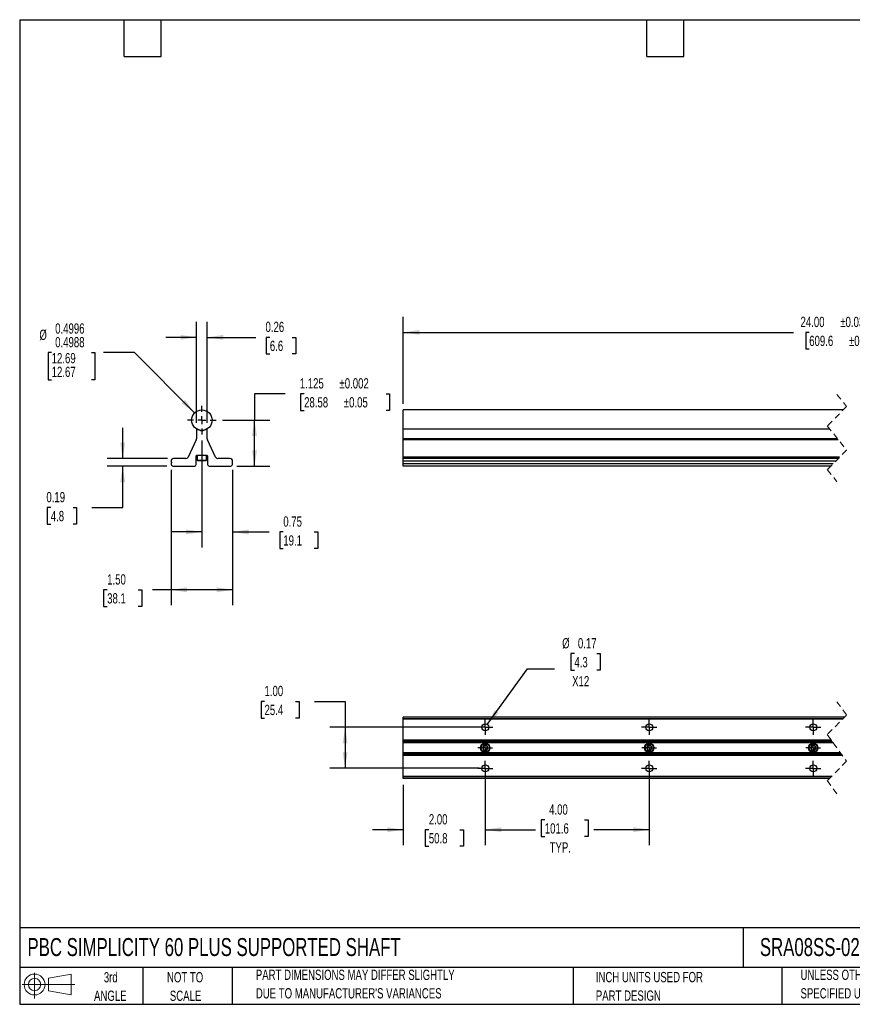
# Model space of a CAD drawing. Header units: inches. Extents: x 0.7 to 32.2, y 0.7 to 24.8.
# Tile 1 of 2: x 0.7 to 21.1, y 0.7 to 24.8. Entities that reach past the tile are written whole.
import ezdxf

# ---------------------------------------------------------------- set-up
doc = ezdxf.new("R2010")
doc.units = ezdxf.units.IN
doc.header["$LTSCALE"] = 3
doc.header["$MEASUREMENT"] = 0
doc.linetypes.add('CENTERX2', pattern=[0.8, 0.5, -0.1, 0.1, -0.1])
doc.linetypes.add('HIDDEN', pattern=[0.075, 0.05, -0.025])
doc.layers.add('CENTER', color=40, linetype='CENTERX2')
doc.layers.add('SLD-DEFPOINTS', color=7, linetype='Continuous')
doc.layers.add('DIMENSIONS', color=140, linetype='Continuous', lineweight=25)
doc.layers.add('TEXT', color=140, linetype='Continuous', lineweight=25)
doc.styles.add('SLDTEXTSTYLE0', font='TXT', dxfattribs={"width": 0.7})
doc.dimstyles.new('SLDDIMSTYLE0', dxfattribs={"dimtxt": 0.254883, "dimasz": 0.39, "dimexe": 0, "dimexo": 0.0625, "dimgap": 0.063721, "dimtad": 0, "dimtih": 1, "dimtoh": 1, "dimdec": 4, "dimrnd": 1e-09, "dimzin": 0, "dimdsep": 46, "dimtxsty": 'SLDTEXTSTYLE0', "dimsah": 1, "dimcen": 0, "dimadec": 0, "dimazin": 0, "dimlim": 1, "dimtp": -0.0004, "dimtm": 0.0012, "dimtfac": 1, "dimtdec": 4, "dimtofl": 0, "dimtmove": 0, "dimatfit": 3, "dimfxl": 0, "dimfrac": 2, "dimtolj": 1, "dimtzin": 12, "dimarcsym": 0})
doc.dimstyles.new('SLDDIMSTYLE1', dxfattribs={"dimtxt": 0.254883, "dimasz": 0.39, "dimexe": 0, "dimexo": 0.0625, "dimgap": 0.063721, "dimtad": 0, "dimtih": 1, "dimtoh": 1, "dimrnd": 1e-09, "dimdsep": 46, "dimtxsty": 'SLDTEXTSTYLE0', "dimsah": 1, "dimcen": 0.09, "dimadec": 0, "dimazin": 2, "dimtfac": 1, "dimtmove": 0, "dimatfit": 0, "dimfxl": 0, "dimfrac": 2, "dimtolj": 1, "dimtzin": 12, "dimarcsym": 0})
doc.dimstyles.new('SLDDIMSTYLE2', dxfattribs={"dimtxt": 0.254883, "dimasz": 0.39, "dimexe": 0, "dimexo": 0.0625, "dimgap": 0.063721, "dimtad": 0, "dimtih": 1, "dimtoh": 1, "dimrnd": 1e-09, "dimzin": 4, "dimdsep": 46, "dimtxsty": 'SLDTEXTSTYLE0', "dimsah": 1, "dimcen": 0.09, "dimadec": 0, "dimazin": 1, "dimtfac": 1, "dimtofl": 0, "dimtmove": 0, "dimatfit": 3, "dimfxl": 0, "dimfrac": 2, "dimtolj": 1, "dimtzin": 12, "dimarcsym": 0})
doc.dimstyles.new('SLDDIMSTYLE3', dxfattribs={"dimtxt": 0.254883, "dimasz": 0.39, "dimexe": 0, "dimexo": 0.0625, "dimgap": 0.063721, "dimtad": 0, "dimtih": 1, "dimtoh": 1, "dimdec": 3, "dimrnd": 1e-09, "dimzin": 12, "dimdsep": 46, "dimtxsty": 'SLDTEXTSTYLE0', "dimsah": 1, "dimcen": 0.09, "dimadec": 0, "dimazin": 3, "dimtol": 1, "dimtp": 0.002, "dimtm": 0.002, "dimtfac": 1, "dimtdec": 3, "dimtofl": 0, "dimtmove": 0, "dimatfit": 3, "dimfxl": 0, "dimfrac": 2, "dimtolj": 1, "dimarcsym": 0})
doc.dimstyles.new('SLDDIMSTYLE4', dxfattribs={"dimtxt": 0.254883, "dimasz": 0.39, "dimexe": 0, "dimexo": 0.0625, "dimgap": 0.063721, "dimtad": 0, "dimtih": 1, "dimtoh": 1, "dimrnd": 1e-09, "dimzin": 4, "dimdsep": 46, "dimtxsty": 'SLDTEXTSTYLE0', "dimsah": 1, "dimcen": 0.09, "dimadec": 0, "dimazin": 1, "dimtol": 1, "dimtp": 0.03, "dimtm": 0.03, "dimtfac": 1, "dimtdec": 3, "dimtofl": 0, "dimtmove": 0, "dimatfit": 3, "dimfxl": 0, "dimfrac": 2, "dimtolj": 1, "dimarcsym": 0})
doc.dimstyles.new('SLDDIMSTYLE5', dxfattribs={"dimtxt": 0.254883, "dimasz": 0.39, "dimexe": 0, "dimexo": 0.0625, "dimgap": 0.063721, "dimtad": 0, "dimtih": 1, "dimtoh": 1, "dimrnd": 1e-09, "dimzin": 4, "dimdsep": 46, "dimtxsty": 'SLDTEXTSTYLE0', "dimsah": 1, "dimcen": 0.09, "dimadec": 0, "dimazin": 1, "dimtfac": 1, "dimtmove": 0, "dimatfit": 0, "dimfxl": 0, "dimfrac": 2, "dimtolj": 1, "dimtzin": 12, "dimarcsym": 0})
doc.dimstyles.new('SLDDIMSTYLE6', dxfattribs={"dimtxt": 0.254883, "dimasz": 0.39, "dimexe": 0, "dimexo": 0.0625, "dimgap": 0.063721, "dimtad": 0, "dimtih": 1, "dimtoh": 1, "dimrnd": 1e-09, "dimdsep": 46, "dimtxsty": 'SLDTEXTSTYLE0', "dimsah": 1, "dimcen": 0, "dimadec": 0, "dimazin": 2, "dimtfac": 1, "dimtofl": 0, "dimtmove": 0, "dimatfit": 3, "dimfxl": 0, "dimfrac": 2, "dimtolj": 1, "dimtzin": 12, "dimarcsym": 0})

# ---------------------------------------------------------------- blocks, each defined once
blk = doc.blocks.new('Block11')
at = {"color": 7, "linetype": 'Continuous', "lineweight": 18}
for p, q in [((0.306, 0.627), (0.306, 0)), ((0.647, 0.492), (1.202, 0.594)), ((0.647, 0.189), (0.647, 0.492)), ((1.202, 0.594), (1.202, 0.086)), ((0, 0.34), (1.284, 0.34)), ((0.647, 0.189), (1.202, 0.086))]:
    blk.add_line(p, q, dxfattribs=at)
for radius in [0.254, 0.152]:
    blk.add_circle((0.306, 0.34), radius, dxfattribs=at)
blk = doc.blocks.new('Block12')
at = {"layer": 'SLD-DEFPOINTS'}
blk.add_blockref('Block11', (0, 0), dxfattribs=at)
blk = doc.blocks.new('SW_NOTE_0_2')
at = {"layer": 'TEXT', "color": 0, "char_height": 0.25, "attachment_point": 1, "style": 'SLDTEXTSTYLE0'}
for s, insert in [('UNLESS OTHERWISE', (0, 0.322)), ('SPECIFIED UNITS ARE:', (0, -0.129))]:
    blk.add_mtext(s, dxfattribs=dict(at, insert=insert))
blk = doc.blocks.new('SW_NOTE_0_3')
at = {"layer": 'TEXT', "color": 0, "char_height": 0.25, "attachment_point": 1, "style": 'SLDTEXTSTYLE0'}
for s, insert in [('PART DIMENSIONS MAY DIFFER SLIGHTLY', (0, 0.322)), ("DUE TO MANUFACTURER'S VARIANCES", (0, -0.129))]:
    blk.add_mtext(s, dxfattribs=dict(at, insert=insert))
blk = doc.blocks.new('SW_NOTE_0_4')
at = {"layer": 'TEXT', "color": 0, "char_height": 0.25, "attachment_point": 2, "style": 'SLDTEXTSTYLE0'}
for s, insert in [('NOT TO', (0.621, 0.322)), ('SCALE', (0.632, -0.129))]:
    blk.add_mtext(s, dxfattribs=dict(at, insert=insert))
blk = doc.blocks.new('SW_NOTE_0_5')
at = {"layer": 'TEXT', "color": 0, "char_height": 0.25, "attachment_point": 2, "style": 'SLDTEXTSTYLE0'}
for s, insert in [('3rd', (0.273, 0.322)), ('ANGLE', (0.262, -0.129))]:
    blk.add_mtext(s, dxfattribs=dict(at, insert=insert))
blk = doc.blocks.new('SW_NOTE_0_6')
at = {"layer": 'TEXT', "color": 0, "char_height": 0.25, "attachment_point": 1, "style": 'SLDTEXTSTYLE0'}
for s, insert in [('INCH UNITS USED FOR', (0, 0.322)), ('PART DESIGN', (0, -0.129))]:
    blk.add_mtext(s, dxfattribs=dict(at, insert=insert))
blk = doc.blocks.new('_D')
at = {"layer": 'DIMENSIONS'}
for p, q in [((1.53, 16.635), (1.444, 16.635)), ((1.444, 16.635), (1.444, 15.969)), ((2.499, 16.635), (2.585, 16.635)), ((2.585, 16.635), (2.585, 15.969)), ((3.547, 16.635), (2.797, 16.635)), ((5.017, 15.166), (3.547, 16.635)), ((1.444, 15.969), (1.53, 15.969)), ((2.585, 15.969), (2.499, 15.969))]:
    blk.add_line(p, q, dxfattribs=at)
blk.add_solid([(5.017, 15.166), (4.784, 15.484), (4.699, 15.399)], dxfattribs=at)
at = {"layer": 'DIMENSIONS', "char_height": 0.25, "attachment_point": 1, "style": 'SLDTEXTSTYLE0'}
for s, insert in [('0.4996', (1.616, 17.348)), ('%%c', (1.231, 17.194)), ('0.4988', (1.616, 17.015)), ('12.69', (1.53, 16.624)), ('12.67', (1.53, 16.291))]:
    blk.add_mtext(s, dxfattribs=dict(at, insert=insert))
blk = doc.blocks.new('_D_1')
at = {"layer": 'DIMENSIONS'}
for p, q in [((5.194, 14.489), (5.194, 11.888)), ((5.944, 13.774), (5.944, 11.888)), ((5.194, 12.263), (4.444, 12.263)), ((5.944, 12.263), (6.834, 12.263)), ((7.18, 12.263), (7.094, 12.263)), ((7.094, 12.263), (7.094, 11.858)), ((7.937, 12.263), (8.023, 12.263)), ((8.023, 12.263), (8.023, 11.858)), ((7.094, 11.858), (7.18, 11.858)), ((8.023, 11.858), (7.937, 11.858))]:
    blk.add_line(p, q, dxfattribs=at)
for points in [[(5.194, 12.263), (4.804, 12.323), (4.804, 12.203)], [(5.944, 12.263), (6.334, 12.203), (6.334, 12.323)]]:
    blk.add_solid(points, dxfattribs=at)
at = {"layer": 'DIMENSIONS', "char_height": 0.25, "attachment_point": 1, "style": 'SLDTEXTSTYLE0'}
for s, insert in [('0.75', (7.18, 12.643)), ('19.1', (7.18, 12.181))]:
    blk.add_mtext(s, dxfattribs=dict(at, insert=insert))
blk = doc.blocks.new('_D_2')
at = {"layer": 'DIMENSIONS'}
for p, q in [((4.444, 13.774), (4.444, 10.478)), ((5.944, 13.774), (5.944, 10.478)), ((2.884, 10.853), (2.798, 10.853)), ((2.798, 10.853), (2.798, 10.448)), ((3.641, 10.853), (3.727, 10.853)), ((3.727, 10.853), (3.727, 10.448)), ((4.444, 10.853), (3.987, 10.853)), ((5.944, 10.853), (4.444, 10.853)), ((2.798, 10.448), (2.884, 10.448)), ((3.727, 10.448), (3.641, 10.448))]:
    blk.add_line(p, q, dxfattribs=at)
for points in [[(4.444, 10.853), (4.834, 10.793), (4.834, 10.913)], [(5.944, 10.853), (5.554, 10.913), (5.554, 10.793)]]:
    blk.add_solid(points, dxfattribs=at)
at = {"layer": 'DIMENSIONS', "char_height": 0.25, "attachment_point": 1, "style": 'SLDTEXTSTYLE0'}
for s, insert in [('1.50', (2.884, 11.232)), ('38.1', (2.884, 10.77))]:
    blk.add_mtext(s, dxfattribs=dict(at, insert=insert))
blk = doc.blocks.new('_D_3')
at = {"layer": 'DIMENSIONS'}
for p, q in [((3.263, 14.052), (3.263, 14.802)), ((4.354, 14.052), (2.888, 14.052)), ((4.343, 13.864), (2.888, 13.864)), ((3.263, 12.859), (3.263, 13.864)), ((1.508, 12.859), (1.422, 12.859)), ((1.422, 12.859), (1.422, 12.454)), ((2.053, 12.859), (2.139, 12.859)), ((2.139, 12.859), (2.139, 12.454)), ((2.513, 12.859), (3.263, 12.859)), ((1.422, 12.454), (1.508, 12.454)), ((2.139, 12.454), (2.053, 12.454))]:
    blk.add_line(p, q, dxfattribs=at)
for points in [[(3.263, 14.052), (3.323, 14.442), (3.203, 14.442)], [(3.263, 13.864), (3.203, 13.474), (3.323, 13.474)]]:
    blk.add_solid(points, dxfattribs=at)
at = {"layer": 'DIMENSIONS', "char_height": 0.25, "attachment_point": 1, "style": 'SLDTEXTSTYLE0'}
for s, insert in [('0.19', (1.402, 13.238)), ('4.8', (1.508, 12.776))]:
    blk.add_mtext(s, dxfattribs=dict(at, insert=insert))
blk = doc.blocks.new('_D_4')
at = {"layer": 'DIMENSIONS'}
for p, q in [((7.228, 15.631), (6.478, 15.631)), ((6.478, 15.631), (6.478, 14.989)), ((7.688, 15.631), (7.602, 15.631)), ((7.602, 15.631), (7.602, 15.226)), ((9.687, 15.631), (9.773, 15.631)), ((9.773, 15.631), (9.773, 15.226)), ((7.602, 15.226), (7.688, 15.226)), ((9.773, 15.226), (9.687, 15.226)), ((5.694, 14.989), (6.853, 14.989)), ((6.478, 13.864), (6.478, 14.989)), ((6.044, 13.864), (6.853, 13.864))]:
    blk.add_line(p, q, dxfattribs=at)
for points in [[(6.478, 14.989), (6.418, 14.599), (6.538, 14.599)], [(6.478, 13.864), (6.538, 14.254), (6.418, 14.254)]]:
    blk.add_solid(points, dxfattribs=at)
at = {"layer": 'DIMENSIONS', "char_height": 0.25, "attachment_point": 1, "style": 'SLDTEXTSTYLE0'}
for s, insert in [('1.125', (7.582, 16.011)), ('±0.002', (8.551, 16.011)), ('28.58', (7.688, 15.549)), ('±0.05', (8.657, 15.549))]:
    blk.add_mtext(s, dxfattribs=dict(at, insert=insert))
blk = doc.blocks.new('_D_5')
at = {"layer": 'DIMENSIONS'}
for p, q in [((5.064, 14.921), (5.064, 17.382)), ((5.324, 14.921), (5.324, 17.382)), ((5.064, 17.007), (4.314, 17.007)), ((5.324, 17.007), (6.507, 17.007)), ((6.852, 17.007), (6.766, 17.007)), ((6.766, 17.007), (6.766, 16.602)), ((7.397, 17.007), (7.483, 17.007)), ((7.483, 17.007), (7.483, 16.602)), ((6.766, 16.602), (6.852, 16.602)), ((7.483, 16.602), (7.397, 16.602))]:
    blk.add_line(p, q, dxfattribs=at)
for points in [[(5.064, 17.007), (4.674, 17.067), (4.674, 16.947)], [(5.324, 17.007), (5.714, 16.947), (5.714, 17.067)]]:
    blk.add_solid(points, dxfattribs=at)
at = {"layer": 'DIMENSIONS', "char_height": 0.25, "attachment_point": 1, "style": 'SLDTEXTSTYLE0'}
for s, insert in [('0.26', (6.746, 17.387)), ('6.6', (6.852, 16.925))]:
    blk.add_mtext(s, dxfattribs=dict(at, insert=insert))
blk = doc.blocks.new('SW_CENTERMARKSYMBOL_0')
at = {"layer": 'CENTER', "color": 0}
for p, q in [((0, 0.2), (0, 0.35)), ((-0.2, 0), (-0.35, 0)), ((0, 0), (-0.1, 0)), ((0, 0), (0, 0.1)), ((0, 0), (0, -0.1)), ((0, 0), (0.1, 0)), ((0.2, 0), (0.35, 0)), ((0, -0.2), (0, -0.35))]:
    blk.add_line(p, q, dxfattribs=at)
blk = doc.blocks.new('_D_6')
at = {"layer": 'DIMENSIONS'}
for p, q in [((10.106, 15.389), (10.106, 17.504)), ((26.153, 17.296), (26.069, 17.129)), ((26.319, 16.962), (26.153, 17.296)), ((31.887, 15.389), (31.887, 17.504)), ((10.106, 17.129), (19.622, 17.129)), ((20.008, 17.129), (19.923, 17.129)), ((19.923, 17.129), (19.923, 16.724)), ((21.796, 17.129), (21.881, 17.129)), ((21.881, 17.129), (21.881, 16.724)), ((26.069, 17.129), (22.182, 17.129)), ((26.403, 17.129), (26.319, 16.962)), ((31.887, 17.129), (26.403, 17.129)), ((19.923, 16.724), (20.008, 16.724)), ((21.881, 16.724), (21.796, 16.724))]:
    blk.add_line(p, q, dxfattribs=at)
for points in [[(10.106, 17.129), (10.496, 17.069), (10.496, 17.189)], [(31.887, 17.129), (31.497, 17.189), (31.497, 17.069)]]:
    blk.add_solid(points, dxfattribs=at)
at = {"layer": 'DIMENSIONS', "char_height": 0.25, "attachment_point": 1, "style": 'SLDTEXTSTYLE0'}
for s, insert in [('±0.030', (20.766, 17.508)), ('24.00', (19.796, 17.508)), ('609.6', (20.008, 17.046)), ('±0.8', (20.978, 17.046))]:
    blk.add_mtext(s, dxfattribs=dict(at, insert=insert))
blk = doc.blocks.new('_D_7')
at = {"layer": 'DIMENSIONS'}
for p, q in [((12.106, 6.352), (12.106, 4.631)), ((10.106, 6.102), (10.106, 4.631)), ((10.106, 5.006), (9.356, 5.006)), ((10.73, 5.006), (10.644, 5.006)), ((10.644, 5.006), (10.644, 4.601)), ((11.487, 5.006), (11.573, 5.006)), ((11.573, 5.006), (11.573, 4.601)), ((12.106, 5.006), (12.856, 5.006)), ((10.644, 4.601), (10.73, 4.601)), ((11.573, 4.601), (11.487, 4.601))]:
    blk.add_line(p, q, dxfattribs=at)
for points in [[(10.106, 5.006), (9.716, 5.066), (9.716, 4.946)], [(12.106, 5.006), (12.496, 4.946), (12.496, 5.066)]]:
    blk.add_solid(points, dxfattribs=at)
at = {"layer": 'DIMENSIONS', "char_height": 0.25, "attachment_point": 1, "style": 'SLDTEXTSTYLE0'}
for s, insert in [('2.00', (10.73, 5.385)), ('50.8', (10.73, 4.923))]:
    blk.add_mtext(s, dxfattribs=dict(at, insert=insert))
blk = doc.blocks.new('_D_8')
at = {"layer": 'DIMENSIONS'}
for p, q in [((12.106, 6.352), (12.106, 4.631)), ((16.106, 6.352), (16.106, 4.631)), ((13.558, 5.244), (13.472, 5.244)), ((13.472, 5.244), (13.472, 4.839)), ((14.527, 5.244), (14.613, 5.244)), ((14.613, 5.244), (14.613, 4.839)), ((12.106, 5.006), (13.33, 5.006)), ((13.472, 4.839), (13.558, 4.839)), ((14.613, 4.839), (14.527, 4.839)), ((16.106, 5.006), (14.756, 5.006))]:
    blk.add_line(p, q, dxfattribs=at)
for points in [[(12.106, 5.006), (12.496, 4.946), (12.496, 5.066)], [(16.106, 5.006), (15.716, 5.066), (15.716, 4.946)]]:
    blk.add_solid(points, dxfattribs=at)
at = {"layer": 'DIMENSIONS', "char_height": 0.25, "attachment_point": 1, "style": 'SLDTEXTSTYLE0'}
for s, insert in [('4.00', (13.664, 5.624)), ('101.6', (13.558, 5.162)), ('TYP.', (13.676, 4.699))]:
    blk.add_mtext(s, dxfattribs=dict(at, insert=insert))
blk = doc.blocks.new('_D_9')
at = {"layer": 'DIMENSIONS'}
for p, q in [((14.28, 9.297), (14.194, 9.297)), ((14.194, 9.297), (14.194, 8.892)), ((14.825, 9.297), (14.911, 9.297)), ((14.911, 9.297), (14.911, 8.892)), ((12.156, 7.57), (13.138, 8.927)), ((13.138, 8.927), (13.794, 8.927)), ((14.194, 8.892), (14.28, 8.892)), ((14.911, 8.892), (14.825, 8.892))]:
    blk.add_line(p, q, dxfattribs=at)
blk.add_solid([(12.156, 7.57), (12.433, 7.851), (12.336, 7.922)], dxfattribs=at)
at = {"layer": 'DIMENSIONS', "char_height": 0.25, "attachment_point": 1, "style": 'SLDTEXTSTYLE0'}
for s, insert in [('%%c', (13.982, 9.676)), ('0.17', (14.366, 9.676)), ('4.3', (14.28, 9.214)), ('X12', (14.226, 8.752))]:
    blk.add_mtext(s, dxfattribs=dict(at, insert=insert))
blk = doc.blocks.new('_D_10')
at = {"layer": 'DIMENSIONS'}
for p, q in [((6.722, 8.133), (6.637, 8.133)), ((6.637, 8.133), (6.637, 7.727)), ((7.48, 8.133), (7.565, 8.133)), ((7.565, 8.133), (7.565, 7.727)), ((7.939, 8.133), (8.689, 8.133)), ((8.689, 8.133), (8.689, 7.502)), ((6.637, 7.727), (6.722, 7.727)), ((7.565, 7.727), (7.48, 7.727)), ((11.956, 7.502), (8.314, 7.502)), ((8.689, 7.502), (8.689, 6.502)), ((11.956, 6.502), (8.314, 6.502))]:
    blk.add_line(p, q, dxfattribs=at)
for points in [[(8.689, 7.502), (8.629, 7.112), (8.749, 7.112)], [(8.689, 6.502), (8.749, 6.892), (8.629, 6.892)]]:
    blk.add_solid(points, dxfattribs=at)
at = {"layer": 'DIMENSIONS', "char_height": 0.25, "attachment_point": 1, "style": 'SLDTEXTSTYLE0'}
for s, insert in [('1.00', (6.722, 8.512)), ('25.4', (6.722, 8.05))]:
    blk.add_mtext(s, dxfattribs=dict(at, insert=insert))
blk = doc.blocks.new('SW_CENTERMARKSYMBOL_1')
at = {"layer": 'CENTER', "color": 0}
for p, q in [((-0.1, 0), (-0.178, 0)), ((0, 0), (-0.1, 0)), ((0, 0.1), (0, 0.178)), ((0, 0), (0, 0.1)), ((0, 0), (0, -0.1)), ((0, 0), (0.1, 0)), ((0.1, 0), (0.178, 0)), ((0, -0.1), (0, -0.178))]:
    blk.add_line(p, q, dxfattribs=at)
blk = doc.blocks.new('SW_CENTERMARKSYMBOL_2')
at = {"layer": 'CENTER', "color": 0}
for p, q in [((-0.1, 0), (-0.178, 0)), ((0, 0), (-0.1, 0)), ((0, 0.1), (0, 0.178)), ((0, 0), (0, 0.1)), ((0, 0), (0, -0.1)), ((0, 0), (0.1, 0)), ((0.1, 0), (0.178, 0)), ((0, -0.1), (0, -0.178))]:
    blk.add_line(p, q, dxfattribs=at)
blk = doc.blocks.new('SW_CENTERMARKSYMBOL_3')
at = {"layer": 'CENTER', "color": 0}
for p, q in [((-0.1, 0), (-0.178, 0)), ((0, 0), (-0.1, 0)), ((0, 0.1), (0, 0.178)), ((0, 0), (0, 0.1)), ((0, 0), (0, -0.1)), ((0, 0), (0.1, 0)), ((0.1, 0), (0.178, 0)), ((0, -0.1), (0, -0.178))]:
    blk.add_line(p, q, dxfattribs=at)
blk = doc.blocks.new('SW_CENTERMARKSYMBOL_7')
at = {"layer": 'CENTER', "color": 0}
for p, q in [((-0.1, 0), (-0.185, 0)), ((0, 0), (-0.1, 0)), ((0, 0.1), (0, 0.185)), ((0, 0), (0, 0.1)), ((0, 0), (0, -0.1)), ((0, 0), (0.1, 0)), ((0.1, 0), (0.185, 0)), ((0, -0.1), (0, -0.185))]:
    blk.add_line(p, q, dxfattribs=at)
blk = doc.blocks.new('SW_CENTERMARKSYMBOL_8')
at = {"layer": 'CENTER', "color": 0}
for p, q in [((-0.1, 0), (-0.185, 0)), ((0, 0), (-0.1, 0)), ((0, 0.1), (0, 0.185)), ((0, 0), (0, 0.1)), ((0, 0), (0, -0.1)), ((0, 0), (0.1, 0)), ((0.1, 0), (0.185, 0)), ((0, -0.1), (0, -0.185))]:
    blk.add_line(p, q, dxfattribs=at)
blk = doc.blocks.new('SW_CENTERMARKSYMBOL_9')
at = {"layer": 'CENTER', "color": 0}
for p, q in [((-0.1, 0), (-0.185, 0)), ((0, 0), (-0.1, 0)), ((0, 0.1), (0, 0.185)), ((0, 0), (0, 0.1)), ((0, 0), (0, -0.1)), ((0, 0), (0.1, 0)), ((0.1, 0), (0.185, 0)), ((0, -0.1), (0, -0.185))]:
    blk.add_line(p, q, dxfattribs=at)
blk = doc.blocks.new('SW_CENTERMARKSYMBOL_11')
at = {"layer": 'CENTER', "color": 0}
for p, q in [((-0.1, 0), (-0.185, 0)), ((0, 0), (-0.1, 0)), ((0, 0.1), (0, 0.185)), ((0, 0), (0, 0.1)), ((0, 0), (0, -0.1)), ((0, 0), (0.1, 0)), ((0.1, 0), (0.185, 0)), ((0, -0.1), (0, -0.185))]:
    blk.add_line(p, q, dxfattribs=at)
blk = doc.blocks.new('SW_CENTERMARKSYMBOL_15')
at = {"layer": 'CENTER', "color": 0}
for p, q in [((-0.1, 0), (-0.185, 0)), ((0, 0), (-0.1, 0)), ((0, 0.1), (0, 0.185)), ((0, 0), (0, 0.1)), ((0, 0), (0, -0.1)), ((0, 0), (0.1, 0)), ((0.1, 0), (0.185, 0)), ((0, -0.1), (0, -0.185))]:
    blk.add_line(p, q, dxfattribs=at)
blk = doc.blocks.new('SW_CENTERMARKSYMBOL_16')
at = {"layer": 'CENTER', "color": 0}
for p, q in [((-0.1, 0), (-0.185, 0)), ((0, 0), (-0.1, 0)), ((0, 0.1), (0, 0.185)), ((0, 0), (0, 0.1)), ((0, 0), (0, -0.1)), ((0, 0), (0.1, 0)), ((0.1, 0), (0.185, 0)), ((0, -0.1), (0, -0.185))]:
    blk.add_line(p, q, dxfattribs=at)

msp = doc.modelspace()

# ---------------------------------------------------------------- linework, layer by layer
at = {"color": 7, "linetype": 'HIDDEN', "lineweight": 18}
for p, q in [((20.68437, 15.61427), (20.92059, 15.31924)), ((20.92059, 15.31924), (20.44815, 14.8468)), ((20.44815, 14.8468), (20.92059, 14.25674)), ((20.92059, 14.25674), (20.44815, 13.7843)), ((20.44815, 13.7843), (20.68437, 13.48927)), ((20.68437, 8.12657), (20.92059, 7.80029)), ((20.92059, 7.80029), (20.44815, 7.32785)), ((20.44815, 7.32785), (20.92059, 6.67529)), ((20.92059, 6.67529), (20.44815, 6.20285)), ((20.44815, 6.20285), (20.68437, 5.87657))]:
    msp.add_line(p, q, dxfattribs=at)
for p, q in [((20.84062, 15.23927), (10.10606, 15.23927)), ((10.10606, 14.98927), (10.10606, 15.23927)), ((10.10606, 14.77054), (10.10606, 14.98927)), ((5.06367, 14.77054), (5.06367, 14.53742)), ((5.19367, 14.72323), (5.06367, 14.77054)), ((5.12467, 14.74898), (5.12467, 14.74834)), ((5.32367, 14.77054), (5.19367, 14.72323)), ((5.26267, 14.74834), (5.26267, 14.74898)), ((5.32367, 14.53742), (5.32367, 14.77054)), ((20.5092, 14.77054), (10.10606, 14.77054)), ((10.10606, 14.53742), (10.10606, 14.77054)), ((5.05781, 14.51101), (4.85982, 14.08642)), ((5.52752, 14.08642), (5.32953, 14.51101)), ((20.69586, 14.53742), (10.10606, 14.53742)), ((10.10606, 14.51101), (10.10606, 14.53742)), ((20.71701, 14.51101), (10.10606, 14.51101)), ((10.10606, 14.08642), (10.10606, 14.51101)), ((4.44367, 13.99177), (4.44367, 13.97302)), ((4.44367, 13.97302), (4.45367, 13.96725)), ((4.45367, 13.9488), (4.44367, 13.94302)), ((4.44367, 13.94302), (4.44367, 13.92427)), ((4.45367, 13.96725), (4.45367, 13.9488)), ((4.80545, 14.05177), (4.50367, 14.05177)), ((5.05867, 13.92427), (5.05867, 14.11927)), ((5.07367, 14.13427), (5.31367, 14.13427)), ((5.08757, 14.13427), (5.08067, 14.12737)), ((5.08067, 14.12737), (5.08067, 14.01007)), ((5.30667, 14.12737), (5.08067, 14.12737)), ((5.08067, 14.01007), (5.09447, 13.99627)), ((5.08067, 14.01007), (5.30667, 14.01007)), ((5.29287, 13.99627), (5.09447, 13.99627)), ((5.29287, 13.99627), (5.30667, 14.01007)), ((5.30667, 14.12737), (5.29977, 14.13427)), ((5.30667, 14.01007), (5.30667, 14.12737)), ((5.32867, 14.11927), (5.32867, 13.92427)), ((5.88367, 14.05177), (5.58189, 14.05177)), ((5.94367, 13.92427), (5.94367, 13.99177)), ((20.75026, 14.08642), (10.10606, 14.08642)), ((10.10606, 14.05177), (10.10606, 14.08642)), ((10.10606, 13.99177), (10.10606, 14.05177)), ((20.71562, 14.05177), (10.10606, 14.05177)), ((20.65562, 13.99177), (10.10606, 13.99177)), ((10.10606, 13.92427), (10.10606, 13.99177)), ((10.10606, 13.86789), (10.10606, 13.92427)), ((20.58812, 13.92427), (10.10606, 13.92427)), ((4.48315, 13.86789), (4.49309, 13.86427)), ((4.49309, 13.86427), (5.00925, 13.86427)), ((5.00925, 13.86427), (5.01919, 13.86789)), ((5.36815, 13.86789), (5.37809, 13.86427)), ((5.37809, 13.86427), (5.89425, 13.86427)), ((5.89425, 13.86427), (5.90419, 13.86789)), ((20.53174, 13.86789), (10.10606, 13.86789)), ((10.10606, 13.86427), (10.10606, 13.86789)), ((20.52812, 13.86427), (10.10606, 13.86427)), ((20.87187, 7.75157), (10.10606, 7.75157)), ((10.10606, 7.71209), (10.10606, 7.75157)), ((20.83239, 7.71209), (10.10606, 7.71209)), ((10.10606, 7.70215), (10.10606, 7.71209)), ((20.82245, 7.70215), (10.10606, 7.70215)), ((10.10606, 7.18599), (10.10606, 7.70215)), ((20.55085, 7.18599), (10.10606, 7.18599)), ((10.10606, 7.17605), (10.10606, 7.18599)), ((20.55805, 7.17605), (10.10606, 7.17605)), ((10.10606, 7.13657), (10.10606, 7.17605)), ((20.58663, 7.13657), (10.10606, 7.13657)), ((10.10606, 7.12157), (10.10606, 7.13657)), ((20.59749, 7.12157), (10.10606, 7.12157)), ((10.10606, 6.88157), (10.10606, 7.12157)), ((12.13752, 7.05607), (12.07459, 7.05607)), ((16.13752, 7.05607), (16.07459, 7.05607)), ((20.13752, 7.05607), (20.07459, 7.05607)), ((20.77125, 6.88157), (10.10606, 6.88157)), ((10.10606, 6.86657), (10.10606, 6.88157)), ((20.78211, 6.86657), (10.10606, 6.86657)), ((10.10606, 6.82709), (10.10606, 6.86657)), ((20.81069, 6.82709), (10.10606, 6.82709)), ((10.10606, 6.81715), (10.10606, 6.82709)), ((20.81788, 6.81715), (10.10606, 6.81715)), ((10.10606, 6.30099), (10.10606, 6.81715)), ((12.07459, 6.94707), (12.13752, 6.94707)), ((16.07459, 6.94707), (16.13752, 6.94707)), ((20.07459, 6.94707), (20.13752, 6.94707)), ((20.54629, 6.30099), (10.10606, 6.30099)), ((10.10606, 6.29105), (10.10606, 6.30099)), ((20.53635, 6.29105), (10.10606, 6.29105)), ((10.10606, 6.25157), (10.10606, 6.29105)), ((20.49687, 6.25157), (10.10606, 6.25157))]:
    msp.add_line(p, q)
at = {"flags": 128}
for points in [[(12.07459, 7.05607), (12.06084, 7.03224), (12.05068, 7.01466), (12.04313, 7.00157)], [(12.04313, 7.00157), (12.05688, 6.97774), (12.06704, 6.96016), (12.07459, 6.94707)], [(12.16899, 7.00157), (12.15523, 7.0254), (12.14508, 7.04298), (12.13752, 7.05607)], [(12.13752, 6.94707), (12.15128, 6.9709), (12.16143, 6.98848), (12.16899, 7.00157)], [(16.07459, 7.05607), (16.06084, 7.03224), (16.05068, 7.01466), (16.04313, 7.00157)], [(16.04313, 7.00157), (16.05688, 6.97774), (16.06704, 6.96016), (16.07459, 6.94707)], [(16.16899, 7.00157), (16.15523, 7.0254), (16.14508, 7.04298), (16.13752, 7.05607)], [(16.13752, 6.94707), (16.15128, 6.9709), (16.16143, 6.98848), (16.16899, 7.00157)], [(20.07459, 7.05607), (20.06084, 7.03224), (20.05068, 7.01466), (20.04313, 7.00157)], [(20.04313, 7.00157), (20.05688, 6.97774), (20.06704, 6.96016), (20.07459, 6.94707)], [(20.16899, 7.00157), (20.15523, 7.0254), (20.14508, 7.04298), (20.13752, 7.05607)], [(20.13752, 6.94707), (20.15128, 6.9709), (20.16143, 6.98848), (20.16899, 7.00157)]]:
    msp.add_lwpolyline(points, dxfattribs=at)
for centre, radius in [((5.19367, 14.98927), 0.25), ((12.10606, 7.50157), 0.085), ((16.10606, 7.50157), 0.085), ((20.10606, 7.50157), 0.085), ((12.10606, 7.00157), 0.113), ((12.10606, 7.00157), 0.0992), ((16.10606, 7.00157), 0.113), ((16.10606, 7.00157), 0.0992), ((20.10606, 7.00157), 0.113), ((20.10606, 7.00157), 0.0992), ((12.10606, 6.50157), 0.085), ((16.10606, 6.50157), 0.085), ((20.10606, 6.50157), 0.085)]:
    msp.add_circle(centre, radius)
for centre, radius, start, end in [((5.00117, 14.53742), 0.0625, 335, 360), ((5.38617, 14.53742), 0.0625, 180, 205), ((4.50367, 13.99177), 0.06, 90, 180), ((4.50367, 13.92427), 0.06, 180, 250), ((4.80545, 14.11177), 0.06, 270, 335), ((4.99867, 13.92427), 0.06, 290, 0), ((5.07367, 14.11927), 0.015, 90, 180), ((5.31367, 14.11927), 0.015, 0, 90), ((5.38867, 13.92427), 0.06, 180, 250), ((5.58189, 14.11177), 0.06, 205, 270), ((5.88367, 13.99177), 0.06, 0, 90), ((5.88367, 13.92427), 0.06, 290, 0), ((12.10606, 7.00157), 0.06293, 119.999852, 179.999358), ((12.10606, 7.00157), 0.06293, 180.000642, 240.000148), ((12.10606, 7.00157), 0.06293, 59.99991, 120.00009), ((12.10606, 7.00157), 0.06293, 359.997724, 60.001216), ((12.10606, 7.00157), 0.06293, 299.998784, 0.002276), ((16.10606, 7.00157), 0.06293, 119.999318, 180.000817), ((16.10606, 7.00157), 0.06293, 179.999183, 240.000682), ((16.10606, 7.00157), 0.06293, 59.99991, 120.00009), ((16.10606, 7.00157), 0.06293, 359.999183, 60.000682), ((16.10606, 7.00157), 0.06293, 299.999318, 0.000817), ((20.10606, 7.00157), 0.06293, 120.000181, 179.999954), ((20.10606, 7.00157), 0.06293, 180.000046, 239.999819), ((20.10606, 7.00157), 0.06293, 59.999977, 120.000023), ((20.10606, 7.00157), 0.06293, 359.99998, 60.000117), ((20.10606, 7.00157), 0.06293, 299.999883, 0.00002), ((12.10606, 7.00157), 0.06293, 239.99991, 300.00009), ((16.10606, 7.00157), 0.06293, 239.99991, 300.00009), ((20.10606, 7.00157), 0.06293, 239.999977, 300.000023)]:
    msp.add_arc(centre, radius, start, end)
at = {"layer": 'TEXT'}
for p, q in [((0.75, 24.75), (32.25, 24.75)), ((0.75, 24.75), (0.75, 0.75)), ((3.3, 23.85), (3.3, 24.75)), ((4.2, 23.85), (4.2, 24.75)), ((16.05, 23.85), (16.05, 24.75)), ((16.95, 23.85), (16.95, 24.75)), ((3.3, 23.85), (4.2, 23.85)), ((16.05, 23.85), (16.95, 23.85)), ((32.25, 2.61332), (0.75, 2.61332)), ((18.39672, 2.61332), (18.39672, 1.65)), ((32.25, 1.65), (0.75, 1.65)), ((3.75, 1.65), (3.75, 0.75)), ((5.93051, 1.65), (5.93051, 0.75)), ((14.24958, 1.65), (14.24958, 0.75)), ((19.34412, 1.65), (19.34412, 0.75)), ((0.75, 0.75), (32.25, 0.75))]:
    msp.add_line(p, q, dxfattribs=at)

# ---------------------------------------------------------------- block references
at = {"layer": 'CENTER'}
for name, p in [('SW_CENTERMARKSYMBOL_0', (5.19367, 14.98927)), ('SW_CENTERMARKSYMBOL_8', (12.10606, 7.50157)), ('SW_CENTERMARKSYMBOL_16', (16.10606, 7.50157)), ('SW_CENTERMARKSYMBOL_15', (20.10606, 7.50157)), ('SW_CENTERMARKSYMBOL_1', (12.10606, 7.00157)), ('SW_CENTERMARKSYMBOL_2', (16.10606, 7.00157)), ('SW_CENTERMARKSYMBOL_3', (20.10606, 7.00157)), ('SW_CENTERMARKSYMBOL_7', (12.10606, 6.50157)), ('SW_CENTERMARKSYMBOL_9', (16.10606, 6.50157)), ('SW_CENTERMARKSYMBOL_11', (20.10606, 6.50157))]:
    msp.add_blockref(name, p, dxfattribs=at)
at = {"layer": 'SLD-DEFPOINTS'}
msp.add_blockref('Block12', (0.80763, 0.89219), dxfattribs=at)
at = {"layer": 'TEXT'}
for name, p in [('SW_NOTE_0_5', (2.69851, 1.21276)), ('SW_NOTE_0_4', (4.16423, 1.21276)), ('SW_NOTE_0_3', (6.51015, 1.27224)), ('SW_NOTE_0_6', (14.80272, 1.21639)), ('SW_NOTE_0_2', (19.79621, 1.27225))]:
    msp.add_blockref(name, p, dxfattribs=at)

# ---------------------------------------------------------------- texts
at = {"layer": 'TEXT', "char_height": 0.4375, "attachment_point": 1, "style": 'SLDTEXTSTYLE0'}
for s, insert in [('PBC SIMPLICITY 60 PLUS SUPPORTED SHAFT', (0.94083, 2.3644)), ('SRA08SS-024.000-SL', (18.80406, 2.3644))]:
    msp.add_mtext(s, dxfattribs=dict(at, insert=insert))

# ---------------------------------------------------------------- dimensions: what is measured, and where the dimension line sits
at = {"layer": 'DIMENSIONS'}
dim = msp.add_linear_dim(base=(10.10606, 17.12904), p1=(31.8866, 15.23927), p2=(10.10606, 15.23927), text='24.00MAX', dimstyle='SLDDIMSTYLE4', dxfattribs=at)
dim.commit()
dim.dimension.update_dxf_attribs({"geometry": '_D_6', "text_midpoint": (20.90213, 17.12904), "dimtype": 160})
dim = msp.add_diameter_dim_2p(p1=(5.37045, 14.8125), p2=(5.01689, 15.16605), dimstyle='SLDDIMSTYLE0', dxfattribs=at)
dim.commit()
dim.dimension.update_dxf_attribs({"geometry": '_D', "text_midpoint": (2.01431, 16.63547), "dimtype": 163})
for base, p1, p2, dimstyle, picture, middle in [((5.32367, 17.00739), (5.06367, 14.77054), (5.32367, 14.77054), 'SLDDIMSTYLE1', '_D_5', (7.12477, 17.00739)), ((5.94367, 12.26333), (5.19367, 14.63927), (5.94367, 13.92427), 'SLDDIMSTYLE1', '_D_1', (7.55847, 12.26333)), ((4.44367, 10.85273), (5.94367, 13.92427), (4.44367, 13.92427), 'SLDDIMSTYLE2', '_D_2', (3.26257, 10.85273))]:
    dim = msp.add_linear_dim(base=base, p1=p1, p2=p2, dimstyle=dimstyle, dxfattribs=at)
    dim.commit()
    dim.dimension.update_dxf_attribs({"geometry": picture, "text_midpoint": middle, "dimtype": 160})
for base, p1, p2, angle, dimstyle, picture, middle in [((6.47814, 14.98927), (5.89425, 13.86427), (5.54367, 14.98927), 90, 'SLDDIMSTYLE3', '_D_4', (6.47814, 15.63136)), ((3.26257, 14.05177), (4.49309, 13.86427), (4.50367, 14.05177), 90, 'SLDDIMSTYLE1', '_D_3', (3.26257, 12.85887)), ((8.68923, 6.50157), (12.10606, 7.50157), (12.10606, 6.50157), 90, 'SLDDIMSTYLE2', '_D_10', (8.68923, 8.13256)), ((12.10606, 5.00604), (10.10606, 6.25157), (12.10606, 6.50157), 0, 'SLDDIMSTYLE5', '_D_7', (11.10839, 5.00604))]:
    dim = msp.add_linear_dim(base=base, p1=p1, p2=p2, angle=angle, dimstyle=dimstyle, dxfattribs=at)
    dim.commit()
    dim.dimension.update_dxf_attribs({"geometry": picture, "text_midpoint": middle, "dimtype": 160})
dim = msp.add_diameter_dim_2p(p1=(12.05622, 7.43272), p2=(12.1559, 7.57042), text='<>\\PX12', dimstyle='SLDDIMSTYLE6', dxfattribs=at)
dim.commit()
dim.dimension.update_dxf_attribs({"geometry": '_D_9', "text_midpoint": (14.55264, 9.0944), "dimtype": 163})
dim = msp.add_linear_dim(base=(16.10606, 5.00604), p1=(12.10606, 6.50157), p2=(16.10606, 6.50157), angle=0, text='<>\\PTYP.', dimstyle='SLDDIMSTYLE2', dxfattribs=at)
dim.commit()
dim.dimension.update_dxf_attribs({"geometry": '_D_8', "text_midpoint": (14.04275, 5.00604), "dimtype": 160})

doc.saveas('drawing.dxf')
